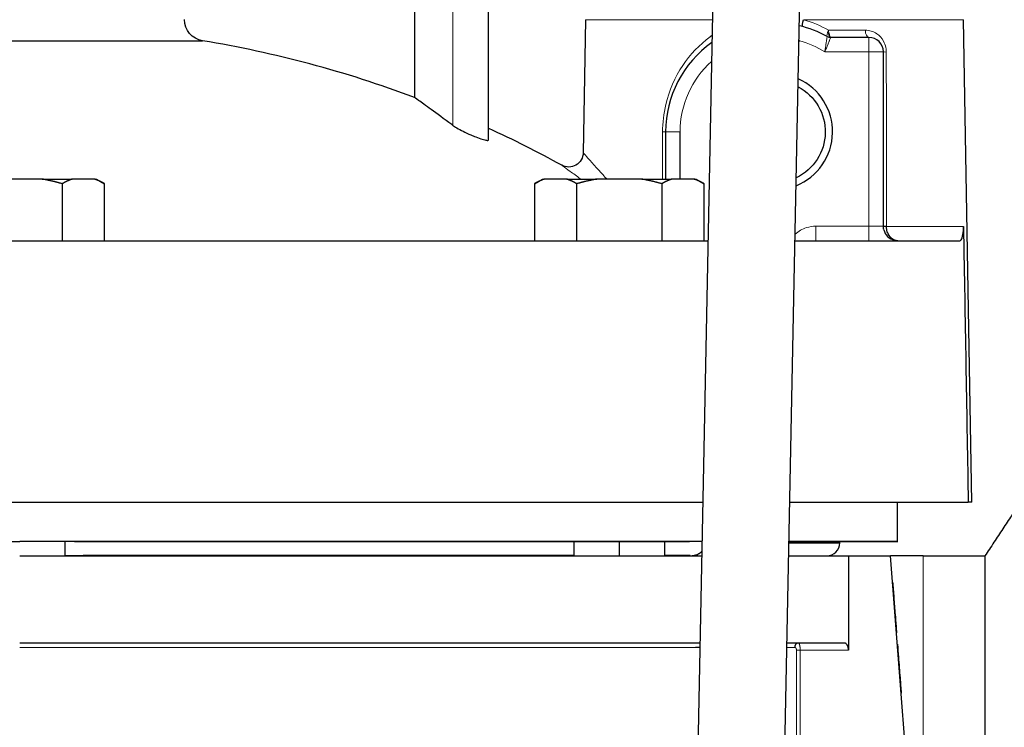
# Model space of a CAD drawing. Header units: millimetres. Extents: x 18 to 610, y -123 to 280.
# Tile 75 of 83: x 442 to 510, y 151 to 200. Entities that reach past the tile are written whole.
import ezdxf

# ---------------------------------------------------------------- set-up
doc = ezdxf.new("R2010")
doc.units = ezdxf.units.MM
doc.linetypes.add('SOLID', pattern=[0])
doc.styles.add('Arial', font='Arial.ttf', dxfattribs={"height": 7})
doc.dimstyles.get("Standard").update_dxf_attribs({"dimtxt": 5, "dimasz": 5, "dimexe": 0.18, "dimexo": 0.0625, "dimgap": 0.09, "dimtad": 0, "dimtih": 1, "dimtoh": 1, "dimdec": 4, "dimzin": 0, "dimdsep": 46, "dimtxsty": 'Arial', "dimcen": 0.09, "dimadec": 0, "dimazin": 0, "dimtfac": 1, "dimtdec": 4, "dimtofl": 0, "dimtmove": 0, "dimatfit": 3, "dimfxl": 0, "dimtolj": 1, "dimtzin": 0, "dimarcsym": 0})

# ---------------------------------------------------------------- blocks, each defined once
blk = doc.blocks.new('*D8')
at = {"color": 0, "lineweight": -2}
for p, q in [((448.96, 248.582), (583.607, 248.582)), ((581.647, 141.181), (581.647, 241.582)), ((570.789, 134.181), (583.607, 134.181))]:
    blk.add_line(p, q, dxfattribs=at)
at = {"color": 0}
for points in [[(582.814, 241.582), (580.481, 241.582), (581.647, 248.582)], [(580.481, 141.181), (582.814, 141.181), (581.647, 134.181)]]:
    blk.add_solid(points, dxfattribs=at)
at = {"layer": 'Defpoints', "color": 0}
for p in [(448.96, 248.582), (581.647, 248.582), (570.789, 134.181)]:
    blk.add_point(p, dxfattribs=at)
at = {"color": 0, "lineweight": 9, "insert": (574.633, 191.381), "char_height": 7, "attachment_point": 5, "rotation": 90, "style": 'Arial'}
blk.add_mtext('\\A1;114.4', dxfattribs=at)
blk = doc.blocks.new('BlockOfViews_8')
at = {"linetype": 'SOLID', "lineweight": 30}
for p, q in [((490.158, 218.85, 62.817), (488.005, 111.572, 62.817)), ((494.003, 111.451, 62.89), (496.156, 218.73, 62.89)), ((469.26, 207.081, -0.51), (469.26, 194.744, -0.51)), ((474.36, 191.815, 10.094), (474.359, 207.081, 9.968)), ((481.043, 200.098, -0.51), (480.883, 190.936, -0.51)), ((507.657, 166.881, -0.51), (507.076, 200.098, -0.683)), ((497.786, 199.226, 12.001), (497.842, 198.976, 12.174)), ((497.842, 198.976, 12.174), (497.786, 199.226, 12.001)), ((497.786, 199.226, 12.001), (497.819, 199.079, 12.072)), ((497.819, 199.079, 12.072), (497.786, 199.226, 12.001)), ((497.933, 198.881, 12.454), (497.842, 198.976, 12.174)), ((500.56, 198.881, 13.99), (497.933, 198.881, 13.99)), ((501.56, 185.881, 13.99), (501.56, 197.881, 13.99)), ((486.56, 192.381, 13.99), (486.56, 189.121, 13.99)), ((487.56, 189.121, 14.99), (487.56, 192.381, 14.99)), ((443.617, 189.121, 58.056), (440.503, 189.121, 58.056)), ((444.985, 188.803, 58.056), (444.985, 184.881, 58.056)), ((447.226, 189.121, 54.175), (445.669, 189.121, 56.871)), ((447.36, 189.121, 52.99), (447.91, 188.803, 52.99)), ((447.91, 184.881, 52.99), (447.91, 188.803, 52.99)), ((477.517, 188.803, 33.49), (478.067, 189.121, 33.49)), ((477.517, 188.803, 33.49), (477.517, 184.881, 33.49)), ((479.757, 189.121, 37.371), (478.201, 189.121, 34.675)), ((480.442, 184.881, 38.556), (480.442, 188.803, 38.556)), ((484.923, 189.121, 38.556), (481.81, 189.121, 38.556)), ((486.292, 188.803, 38.556), (486.292, 184.881, 38.556)), ((488.532, 189.121, 34.675), (486.976, 189.121, 37.371)), ((488.667, 189.121, 33.49), (489.217, 188.803, 33.49)), ((489.217, 184.881, 33.49), (489.217, 188.803, 33.49)), ((502.56, 184.881, 10.947), (502.414, 184.898, 10.827)), ((502.56, 184.881, 10.947), (502.533, 184.883, 10.933)), ((502.533, 184.883, 10.933), (502.56, 184.881, 10.947)), ((502.533, 164.181, 1.283), (502.533, 166.881, 1.283)), ((445.203, 163.181, 53.205), (445.203, 164.181, 53.205)), ((480.23, 164.181, 33.781), (480.23, 163.181, 33.781)), ((483.367, 164.181, 36.64), (483.367, 163.181, 36.64)), ((486.503, 163.181, 33.781), (486.503, 164.181, 33.781)), ((498.56, 164.081, -0.51), (498.56, 164.181, -0.51)), ((445.203, 163.216, 46.064), (446.443, 163.23, 46.093)), ((487.63, 163.23, 7.037), (488.379, 163.181, 3.59)), ((499.16, 163.181, 32.59), (499.16, 156.681, 32.59)), ((499.16, 163.181, 32.59), (502.06, 163.181, 32.59)), ((504.31, 134.181, 32.59), (502.06, 163.181, 32.59)), ((504.31, 163.181, 15.447), (502.06, 163.181, 15.447)), ((504.31, 163.181, 15.447), (508.56, 163.181, 15.447))]:
    blk.add_line(p, q, dxfattribs=at)
at = {"color": 196, "linetype": 'SOLID', "lineweight": 9}
for p, q in [((471.9, 207.081, 10.624), (471.9, 192.824, 10.624)), ((497.524, 197.881, 14.99), (500.56, 197.881, 14.99)), ((500.56, 197.881, 14.99), (500.56, 185.881, 14.99)), ((500.56, 185.881, 14.99), (496.917, 185.881, 14.99)), ((495.576, 148.136, 32.732), (495.576, 156.681, 32.732)), ((499.16, 156.681, 32.59), (495.831, 156.681, 32.59)), ((495.831, 156.681, 32.59), (495.831, 147.881, 32.59))]:
    blk.add_line(p, q, dxfattribs=at)
at = {"linetype": 'SOLID', "lineweight": 9}
blk.add_line((501.086, 198.73, 9.57), (501.086, 198.731, 9.57), dxfattribs=at)
at = {"linetype": 'SOLID', "lineweight": 30}
for points in [[(446.443, 163.23, 46.093), (450.788, 163.23, 45.478), (455.056, 163.23, 44.459), (459.21, 163.23, 43.044), (463.213, 163.23, 41.247), (467.03, 163.23, 39.083), (470.628, 163.23, 36.57), (473.975, 163.23, 33.732), (477.041, 163.23, 30.593), (479.8, 163.23, 27.181), (480.23, 163.23, 26.533)], [(486.503, 163.23, 14.028), (487.321, 163.23, 11.428), (488.24, 163.23, 7.138)]]:
    blk.add_polyline3d(points, dxfattribs=at)
at = {"linetype": 'SOLID', "lineweight": 30, "extrusion": (0, 0, -1)}
for centre, radius, start, end in [((-454.904, 200.128, 0.51), 1.5, 279.36685, 359.50167), ((-494.06, 192.381, -14.99), 6.5, 105.10091, 105.5632), ((-494.06, 192.381, -17.99), 3.5, 117.76718, 244.55023), ((-479.883, 190.954, 0.51), 1, 180.9996, 298.84478), ((-502.428, 185.868, -13.99), 0.869, 344.65763, 0.85504), ((-502.552, 185.815, -14.076), 0.935, 269.61468, 284.55324)]:
    blk.add_arc(centre, radius, start, end, dxfattribs=at)
at = {"color": 196, "linetype": 'SOLID', "lineweight": 9, "extrusion": (0, 1, 0)}
for centre, radius, start, end in [((-494.06, -0.51, 200.098), 13.017, 0, 70.81152), ((-494.06, -0.51, 200.098), 13.017, 98.83093, 180.76271), ((-487.56, 13.99, 192.381), 1, 0, 90)]:
    blk.add_arc(centre, radius, start, end, dxfattribs=at)
at = {"linetype": 'SOLID', "lineweight": 30}
for centre, radius, start, end in [((494.06, 192.381, 13.99), 7.5, 61.04499, 76.79001), ((497.933, 199.381, 13.99), 0.5, 241.04498, 270), ((500.56, 197.881, 13.99), 1, 0, 90), ((442.06, 122.283, -0.51), 77.398, 69.42556, 80.63105), ((494.06, 192.381, 13.99), 7.5, 125.07558, 180), ((494.06, 192.381, 14.99), 4, 291.91808, 65.78563), ((442.056, 122.272, -0.51), 77.41, 61.1557, 65.32648), ((441.494, 176.868, 58.056), 12.435, 73.69718, 80.17313), ((483.932, 176.868, 38.556), 12.435, 99.82687, 106.30282), ((482.801, 176.868, 38.556), 12.435, 73.69718, 80.17313), ((502.56, 185.881, 13.99), 1, 180, 180.71194), ((502.56, 185.881, 13.99), 1, 190.52615, 191.94937), ((502.56, 185.881, 13.99), 1, 194.06254, 255.93746), ((502.56, 185.881, 13.99), 1, 258.37658, 258.89032), ((502.56, 185.881, 13.99), 1, 269.6133, 270), ((497.658, 164.083, -0.51), 0.902, 270.14576, 359.85521)]:
    blk.add_arc(centre, radius, start, end, dxfattribs=at)
at = {"linetype": 'SOLID', "lineweight": 30, "extrusion": (0.955714, -0.25669, -0.143946)}
blk.add_arc((321.951, 74.214, 420.949), 0.5, 180, 266.75128, dxfattribs=at)
at = {"color": 196, "linetype": 'SOLID', "lineweight": 9, "extrusion": (-0.848354, 0.46938, 0.244903)}
blk.add_arc((-415.519, 95.137, -325.788), 0.5, 278.84913, 0, dxfattribs=at)
at = {"color": 196, "linetype": 'SOLID', "lineweight": 9, "extrusion": (0, -1, 0)}
for centre, radius, start, end in [((494.06, -0.51, -199.372), 13.03, 61.28698, 73.36601), ((500.56, 13.99, -197.881), 1, 0, 90), ((494.06, -0.51, -185.863), 13.266, 11.07018, 54.46736), ((442.06, -0.51, -156.881), 63, 42.35294, 90), ((442.06, -0.51, -156.881), 63, 32.05991, 32.96823), ((495.831, 32.89, -156.681), 0.3, 211.84655, 270)]:
    blk.add_arc(centre, radius, start, end, dxfattribs=at)
at = {"color": 196, "linetype": 'SOLID', "lineweight": 9, "extrusion": (-0.958153, 0, 0.286257)}
for start, end in [(271.00021, 307.15618), (312.71861, 326.50666)]:
    blk.add_arc((-199.381, 154.469, -473.531), 0.5, start, end, dxfattribs=at)
at = {"linetype": 'SOLID', "lineweight": 30, "extrusion": (-0.958153, 0, 0.286257)}
blk.add_arc((-199.381, 154.469, -473.531), 0.5, 310.89581, 312.71861, dxfattribs=at)
at = {"color": 196, "linetype": 'SOLID', "lineweight": 9, "extrusion": (-0.877037, 0, 0.480423)}
blk.add_arc((-199.381, 250.44, -433.554), 0.5, 271, 360, dxfattribs=at)
at = {"color": 196, "linetype": 'SOLID', "lineweight": 9, "extrusion": (-1, 0, 0)}
for centre, radius, start, end in [((-197.881, 13.99, -500.56), 1, 90, 180), ((-185.881, 15.99, -496.917), 1, 270, 0), ((-185.881, 15.99, -500.56), 1, 270, 0), ((-134.181, -0.51, -504.31), 33.1, 90, 151.17934)]:
    blk.add_arc(centre, radius, start, end, dxfattribs=at)
at = {"linetype": 'SOLID', "lineweight": 30, "extrusion": (0, 1, 0)}
for centre, radius, start, end in [((-442.06, -0.51, 198.648), 12.6, 0, 180), ((-442.06, 52.99, 189.121), 5.3, 107.07994, 132.92006), ((-442.06, 52.99, 189.121), 5.3, 167.07994, 180), ((-483.367, 33.49, 189.121), 5.3, 0, 12.92006), ((-483.367, 33.49, 189.121), 5.3, 47.07994, 72.92006), ((-483.367, 33.49, 189.121), 5.3, 107.07994, 132.92006), ((-483.367, 33.49, 189.121), 5.3, 167.07994, 180), ((-442.06, -0.51, 184.881), 65.086, 0, 136.77185), ((-442.06, -0.51, 184.881), 65.086, 145.19379, 174.40348), ((-442.06, -0.51, 166.881), 65.4, 0, 136.01697), ((-442.06, -0.51, 166.881), 65.4, 144.23894, 177.73426), ((-442.06, -0.51, 164.181), 60.5, 359.2294, 90.00006), ((-442.06, -0.51, 164.181), 60.5, 93.58272, 139.70775), ((-442.06, -0.51, 164.181), 60.5, 152.68058, 180.7706), ((-493.56, -0.51, 164.081), 5, 107.88808, 180), ((-442.06, -0.51, 163.181), 66, 90.00007, 135.3949), ((-442.06, -0.51, 163.181), 66, 143.39668, 149.89963)]:
    blk.add_arc(centre, radius, start, end, dxfattribs=at)
at = {"color": 196, "linetype": 'SOLID', "lineweight": 9, "extrusion": (0, 0, -1)}
for start, end in [(105.5632, 122.20421), (0, 48.15924)]:
    blk.add_arc((-494.06, 192.381, -14.99), 6.5, start, end, dxfattribs=at)
at = {"color": 196, "linetype": 'SOLID', "lineweight": 9, "extrusion": (0, 0.999766, -0.021617)}
blk.add_arc((-502.06, 14.709, 197.609), 0.5, 306.1611, 360, dxfattribs=at)
at = {"color": 196, "linetype": 'SOLID', "lineweight": 9, "extrusion": (0, 0.999768, -0.021536)}
blk.add_arc((-486.06, 14.693, 192.109), 0.5, 180, 234.13282, dxfattribs=at)
at = {"linetype": 'SOLID', "lineweight": 30, "extrusion": (0.866025, -2.16781e-12, 0.5)}
for centre in [(176.868, -175.705, 414.396), (176.868, -213.246, 440.419)]:
    blk.add_arc(centre, 12.435, 9.82687, 16.30282, dxfattribs=at)
at = {"linetype": 'SOLID', "lineweight": 30, "extrusion": (0.866025, 8.65531e-12, 0.5)}
for centre in [(176.868, -174.573, 414.396), (176.868, -212.114, 440.419)]:
    blk.add_arc(centre, 12.435, 343.69718, 350.17313, dxfattribs=at)
at = {"linetype": 'SOLID', "lineweight": 30, "extrusion": (-0.866025, 9.12311e-12, 0.5)}
blk.add_arc((-176.868, 271.252, -396.796), 12.435, 189.82687, 196.30282, dxfattribs=at)
at = {"linetype": 'SOLID', "lineweight": 30, "extrusion": (-0.866025, 2.99193e-12, 0.5)}
blk.add_arc((-176.868, 270.121, -396.796), 12.435, 163.69718, 170.17313, dxfattribs=at)
at = {"color": 196, "linetype": 'SOLID', "lineweight": 9, "extrusion": (-2.22045e-16, -1, 0)}
blk.add_arc((500.56, 13.99, -185.881), 1, 2.45454, 90, dxfattribs=at)
at = {"linetype": 'SOLID', "lineweight": 30, "extrusion": (-2.22045e-16, -1, 0)}
blk.add_arc((500.56, 13.99, -185.881), 1, 0, 2.45454, dxfattribs=at)
at = {"color": 196, "linetype": 'SOLID', "lineweight": 9, "extrusion": (0, -0.99977, 0.021444)}
blk.add_arc((502.06, 14.676, -185.609), 0.5, 180, 234.47353, dxfattribs=at)
at = {"linetype": 'SOLID', "lineweight": 30, "extrusion": (0.017452, -0.999807, 0.008982)}
blk.add_arc((505.227, 12.282, -176.978), 0.5, 182.5577, 183.40366, dxfattribs=at)
at = {"color": 196, "linetype": 'SOLID', "lineweight": 9, "extrusion": (0.017452, -0.999807, 0.008982)}
blk.add_arc((505.227, 12.282, -176.978), 0.5, 183.40366, 234.45838, dxfattribs=at)
at = {"linetype": 'SOLID', "lineweight": 30, "extrusion": (0, -1, 0)}
for centre, radius, start, end in [((494.06, -0.51, -166.881), 13.597, 0, 10.9619), ((442.06, -0.51, -164.181), 60.5, 39.02347, 90), ((442.06, -0.51, -164.181), 60.5, 1.69811, 28.82797), ((493.56, -0.51, -164.081), 5, 0, 72.5516), ((442.06, -0.51, -157.181), 66, 44.75412, 90), ((442.06, -0.51, -156.881), 63, 41.94881, 42.35294), ((442.06, -0.51, -157.181), 66, 30.6033, 36.77307)]:
    blk.add_arc(centre, radius, start, end, dxfattribs=at)
at = {"linetype": 'SOLID', "lineweight": 30, "extrusion": (1, 0, 0)}
blk.add_arc((134.181, -0.51, 508.56), 33.1, 28.82066, 180, dxfattribs=at)
at = {"color": 196, "linetype": 'SOLID', "lineweight": 9}
blk.add_open_spline([(497.79, 199.372, 11.975), (497.248, 199.683, 12.131), (496.666, 199.929, 12.262), (496.058, 200.098, 12.353)], degree=3, dxfattribs=at)
for points, knots in [([(489.635, 198.921, 11.754), (488.892, 198.38, 11.496), (488.249, 197.707, 11.199), (487.2, 196.143, 10.65), (486.797, 195.228, 10.398), (486.427, 193.64, 10.175), (486.353, 193.006, 10.134), (486.353, 192.372, 10.147)], [-7.862043, -7.862043, -7.862043, -7.862043, -4.944054, -4.944054, -1.901559, -1.901559, 0, 0, 0, 0]), ([(497.691, 198.943, 13.99), (497.691, 198.943, 14.08), (497.689, 198.93, 14.171), (497.681, 198.88, 14.342), (497.675, 198.844, 14.423), (497.663, 198.769, 14.545), (497.658, 198.735, 14.589), (497.649, 198.676, 14.656), (497.645, 198.652, 14.681), (497.637, 198.602, 14.728), (497.633, 198.575, 14.75), (497.621, 198.503, 14.805), (497.614, 198.455, 14.835), (497.594, 198.327, 14.903), (497.58, 198.243, 14.935), (497.553, 198.07, 14.978), (497.539, 197.981, 14.989), (497.525, 197.888, 14.99), (497.525, 197.884, 14.99), (497.524, 197.881, 14.99)], [0, 0, 0, 0, 0.404251, 0.404251, 0.796251, 0.796251, 1.041252, 1.041252, 1.194377, 1.194377, 1.347502, 1.347502, 1.592503, 1.592503, 1.984503, 1.984503, 2.373549, 2.373549, 2.388754, 2.388754, 2.388754, 2.388754]), ([(497.524, 197.881, 14.99), (497.525, 197.884, 14.99), (497.527, 197.887, 14.99), (497.564, 197.974, 14.989), (497.6, 198.057, 14.978), (497.668, 198.219, 14.935), (497.7, 198.298, 14.903), (497.75, 198.419, 14.835), (497.768, 198.463, 14.805), (497.795, 198.531, 14.75), (497.805, 198.557, 14.728), (497.824, 198.605, 14.681), (497.833, 198.627, 14.656), (497.856, 198.683, 14.589), (497.868, 198.715, 14.545), (497.896, 198.787, 14.423), (497.91, 198.821, 14.342), (497.928, 198.868, 14.171), (497.933, 198.881, 14.08), (497.933, 198.881, 13.99)], [-2.388754, -2.388754, -2.388754, -2.388754, -2.373549, -2.373549, -1.984503, -1.984503, -1.592503, -1.592503, -1.347502, -1.347502, -1.194377, -1.194377, -1.041252, -1.041252, -0.796251, -0.796251, -0.404251, -0.404251, 0, 0, 0, 0]), ([(501.765, 197.872, 10.03), (501.765, 197.973, 10.028), (501.755, 198.076, 10.033), (501.703, 198.334, 10.065), (501.648, 198.483, 10.102), (501.455, 198.833, 10.231), (501.291, 199.006, 10.339), (500.869, 199.29, 10.604), (500.597, 199.372, 10.766), (500.32, 199.372, 10.918)], [0, 0, 0, 0, 0.303549, 0.303549, 0.789227, 0.789227, 1.566313, 1.566313, 2.550815, 2.550815, 2.550815, 2.550815]), ([(501.769, 185.872, 10.285), (501.769, 186.549, 10.271), (501.769, 187.226, 10.257), (501.768, 188.559, 10.228), (501.768, 189.216, 10.214), (501.768, 190.282, 10.192), (501.768, 190.693, 10.183), (501.767, 191.359, 10.169), (501.767, 191.616, 10.163), (501.767, 192.129, 10.153), (501.767, 192.385, 10.147), (501.767, 193.052, 10.133), (501.767, 193.462, 10.124), (501.766, 194.529, 10.102), (501.766, 195.185, 10.088), (501.765, 196.518, 10.059), (501.765, 197.195, 10.045), (501.765, 197.872, 10.03)], [-12.002782, -12.002782, -12.002782, -12.002782, -9.971542, -9.971542, -8.001855, -8.001855, -6.7708, -6.7708, -6.001391, -6.001391, -5.231982, -5.231982, -4.000927, -4.000927, -2.03124, -2.03124, 0, 0, 0, 0]), ([(486.353, 192.372, 10.147), (486.353, 191.63, 10.163), (486.352, 190.888, 10.179), (486.352, 189.804, 10.202), (486.352, 189.462, 10.209), (486.352, 189.121, 10.216)], [-13.159218, -13.159218, -13.159218, -13.159218, -10.932273, -10.932273, -9.907192, -9.907192, -9.907192, -9.907192]), ([(482.447, 189.192, 5.781), (482.265, 189.394, 5.439), (482.093, 189.586, 5.078), (481.695, 190.028, 4.132), (481.487, 190.259, 3.528), (481.16, 190.624, 2.278), (481.039, 190.759, 1.634), (480.93, 190.882, 0.661), (480.905, 190.91, 0.333), (480.886, 190.933, -0.166), (480.883, 190.936, -0.338), (480.883, 190.936, -0.51)], [-47.232349, -47.232349, -47.232349, -47.232349, -46.060339, -46.060339, -44.3001, -44.3001, -42.559773, -42.559773, -41.675924, -41.675924, -41.203923, -41.203923, -41.203923, -41.203923]), ([(479.401, 190.078, -0.51), (479.401, 190.078, -0.327), (479.405, 190.075, -0.144), (479.431, 190.056, 0.385), (479.464, 190.032, 0.733), (479.61, 189.928, 1.764), (479.769, 189.813, 2.443), (480.185, 189.511, 3.708), (480.434, 189.329, 4.296), (480.718, 189.121, 4.844)], [41.203923, 41.203923, 41.203923, 41.203923, 41.675924, 41.675924, 42.559773, 42.559773, 44.3001, 44.3001, 45.941519, 45.941519, 45.941519, 45.941519]), ([(496.917, 185.881, 14.99), (496.699, 185.881, 14.99), (496.478, 185.847, 14.99), (495.98, 185.692, 14.99), (495.71, 185.54, 14.99), (495.485, 185.338, 14.99)], [-5.517877, -5.517877, -5.517877, -5.517877, -4.863595, -4.863595, -3.962916, -3.962916, -3.962916, -3.962916]), ([(501.769, 185.863, 10.286), (501.769, 185.864, 10.286), (501.769, 185.865, 10.285), (501.769, 185.867, 10.285), (501.769, 185.868, 10.285), (501.769, 185.87, 10.285), (501.769, 185.87, 10.285), (501.769, 185.871, 10.285), (501.769, 185.872, 10.285), (501.769, 185.872, 10.285)], [-0.008727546, -0.008727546, -0.008727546, -0.008727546, -0.005773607, -0.005773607, -0.002909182, -0.002909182, -0.001118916, -0.001118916, 0, 0, 0, 0]), ([(495.576, 156.681, 32.732), (495.576, 156.688, 32.732), (495.576, 156.699, 32.732), (495.575, 156.713, 32.734), (495.573, 156.724, 32.736), (495.572, 156.734, 32.739), (495.57, 156.744, 32.742), (495.568, 156.754, 32.746), (495.565, 156.764, 32.75), (495.562, 156.773, 32.754), (495.559, 156.782, 32.759), (495.556, 156.791, 32.765), (495.552, 156.799, 32.77), (495.548, 156.807, 32.777), (495.544, 156.815, 32.783), (495.54, 156.822, 32.79), (495.536, 156.829, 32.797), (495.531, 156.835, 32.804), (495.525, 156.843, 32.814), (495.518, 156.85, 32.825), (495.512, 156.856, 32.835), (495.505, 156.862, 32.846), (495.496, 156.868, 32.86), (495.485, 156.874, 32.878), (495.471, 156.879, 32.901), (495.459, 156.881, 32.919), (495.452, 156.881, 32.931)], [0, 0, 0, 0, 0.0386425, 0.0579317, 0.0771835, 0.0963832, 0.1155252, 0.1346006, 0.1536035, 0.1724821, 0.1912797, 0.2099934, 0.228623, 0.2471631, 0.2656211, 0.2839986, 0.3022997, 0.3202498, 0.338134, 0.3737144, 0.3914279, 0.4090968, 0.4443169, 0.4794055, 0.5144442, 0.5845906, 0.5845906, 0.5845906, 0.5845906]), ([(495.831, 156.681, 32.59), (495.831, 156.695, 32.59), (495.831, 156.71, 32.591), (495.83, 156.738, 32.593), (495.83, 156.752, 32.595), (495.828, 156.781, 32.6), (495.828, 156.795, 32.603), (495.826, 156.822, 32.61), (495.825, 156.836, 32.615), (495.822, 156.863, 32.624), (495.821, 156.876, 32.629), (495.818, 156.902, 32.641), (495.817, 156.914, 32.648), (495.813, 156.939, 32.662), (495.811, 156.951, 32.669), (495.807, 156.974, 32.685), (495.805, 156.985, 32.693), (495.801, 157.007, 32.711), (495.799, 157.017, 32.72), (495.794, 157.037, 32.739), (495.791, 157.047, 32.749), (495.786, 157.065, 32.77), (495.784, 157.073, 32.78), (495.778, 157.09, 32.802), (495.775, 157.097, 32.813), (495.77, 157.112, 32.836), (495.767, 157.118, 32.848), (495.761, 157.131, 32.872), (495.758, 157.137, 32.884), (495.752, 157.147, 32.909), (495.748, 157.152, 32.921), (495.742, 157.16, 32.947), (495.739, 157.164, 32.96), (495.732, 157.17, 32.985), (495.729, 157.173, 32.998), (495.723, 157.177, 33.025), (495.719, 157.178, 33.038), (495.713, 157.18, 33.064), (495.71, 157.181, 33.077), (495.706, 157.181, 33.09)], [0, 0, 0, 0, 0.086146, 0.086146, 0.172291, 0.172291, 0.258437, 0.258437, 0.344583, 0.344583, 0.430728, 0.430728, 0.516874, 0.516874, 0.60302, 0.60302, 0.689165, 0.689165, 0.775311, 0.775311, 0.861457, 0.861457, 0.947603, 0.947603, 1.033748, 1.033748, 1.119894, 1.119894, 1.20604, 1.20604, 1.292185, 1.292185, 1.378331, 1.378331, 1.464477, 1.464477, 1.550622, 1.550622, 1.636768, 1.636768, 1.636768, 1.636768])]:
    blk.add_open_spline(points, degree=3, knots=knots, dxfattribs=at)
at = {"linetype": 'SOLID', "lineweight": 30}
for points in [[(489.76, 199.01, 11.797), (489.718, 198.981, 11.783), (489.677, 198.952, 11.768), (489.635, 198.921, 11.754)], [(482.51, 189.121, 5.899), (482.489, 189.145, 5.86), (482.468, 189.168, 5.821), (482.447, 189.192, 5.781)], [(486.352, 188.836, 10.223), (486.352, 188.836, 10.223), (486.352, 188.836, 10.223), (486.352, 188.836, 10.223)], [(507.079, 185.863, 2.037), (507.084, 185.536, 2.038), (507.09, 185.209, 2.039), (507.096, 184.881, 2.039)], [(507.096, 184.881, 2.039), (507.195, 179.179, 2.051), (507.31, 172.583, 2.064), (507.409, 166.881, 2.076)]]:
    blk.add_open_spline(points, degree=3, dxfattribs=at)
for points, knots in [([(471.9, 192.824, 10.624), (471.875, 192.843, 10.574), (471.85, 192.861, 10.525), (471.282, 193.279, 9.375), (470.804, 193.628, 8.2), (470.033, 194.188, 5.766), (469.739, 194.4, 4.505), (469.352, 194.678, 1.979), (469.26, 194.744, 0.713), (469.26, 194.744, -0.51)], [3.503239, 3.503239, 3.503239, 3.503239, 3.668882, 3.668882, 7.337764, 7.337764, 11.006646, 11.006646, 14.675528, 14.675528, 14.675528, 14.675528]), ([(471.9, 192.824, 10.624), (471.93, 192.802, 10.685), (471.966, 192.777, 10.744), (472.109, 192.685, 10.942), (472.241, 192.609, 11.062), (472.379, 192.535, 11.147), (472.52, 192.46, 11.234), (472.688, 192.376, 11.298), (472.928, 192.264, 11.335), (472.995, 192.233, 11.34), (473.061, 192.204, 11.34)], [-0.739135, -0.739135, -0.739135, -0.739135, -0.533796, -0.533796, 0, 0, 0, 0.547264, 0.547264, 0.752977, 0.752977, 0.752977, 0.752977]), ([(473.061, 192.204, 11.34), (473.171, 192.155, 11.34), (473.28, 192.109, 11.326), (473.532, 192.007, 11.262), (473.688, 191.948, 11.192), (473.962, 191.856, 10.992), (474.081, 191.823, 10.863), (474.168, 191.806, 10.723), (474.21, 191.797, 10.654), (474.247, 191.792, 10.58), (474.307, 191.789, 10.422), (474.329, 191.792, 10.34), (474.352, 191.802, 10.202), (474.358, 191.808, 10.148), (474.36, 191.815, 10.094)], [-1.334996, -1.334996, -1.334996, -1.334996, -0.993443, -0.993443, -0.496722, -0.496722, 0, 0, 0, 0.241871, 0.241871, 0.483741, 0.483741, 0.638869, 0.638869, 0.638869, 0.638869]), ([(444.985, 188.803, 58.056), (444.961, 188.81, 58.056), (444.937, 188.817, 58.056), (444.89, 188.83, 58.056), (444.866, 188.837, 58.056), (444.819, 188.85, 58.056), (444.795, 188.857, 58.056), (444.747, 188.87, 58.056), (444.723, 188.876, 58.056), (444.676, 188.889, 58.056), (444.652, 188.895, 58.056), (444.604, 188.908, 58.056), (444.58, 188.914, 58.057), (444.532, 188.926, 58.057), (444.509, 188.932, 58.057), (444.461, 188.944, 58.057), (444.437, 188.95, 58.057), (444.389, 188.961, 58.057), (444.365, 188.967, 58.057), (444.317, 188.979, 58.057), (444.293, 188.984, 58.057), (444.245, 188.995, 58.057), (444.221, 189.001, 58.057), (444.173, 189.012, 58.057), (444.149, 189.017, 58.057), (444.1, 189.027, 58.057), (444.076, 189.033, 58.057), (444.028, 189.043, 58.056), (444.004, 189.048, 58.056), (443.956, 189.058, 58.056), (443.932, 189.063, 58.056), (443.883, 189.072, 58.056), (443.859, 189.077, 58.056), (443.811, 189.086, 58.056), (443.786, 189.091, 58.056), (443.738, 189.1, 58.056), (443.714, 189.104, 58.056), (443.665, 189.113, 58.056), (443.641, 189.117, 58.056), (443.617, 189.121, 58.056)], [0, 0, 0, 0, 0.0423631, 0.0423631, 0.0847261, 0.0847261, 0.1270892, 0.1270892, 0.1694523, 0.1694523, 0.2118154, 0.2118154, 0.2541784, 0.2541784, 0.2965415, 0.2965415, 0.3389046, 0.3389046, 0.3812676, 0.3812676, 0.4236307, 0.4236307, 0.4659938, 0.4659938, 0.5083568, 0.5083568, 0.5507199, 0.5507199, 0.593083, 0.593083, 0.6354461, 0.6354461, 0.6778091, 0.6778091, 0.7201722, 0.7201722, 0.7625353, 0.7625353, 0.8048983, 0.8048983, 0.8048983, 0.8048983]), ([(445.669, 189.121, 56.871), (445.657, 189.117, 56.892), (445.645, 189.113, 56.913), (445.621, 189.104, 56.955), (445.608, 189.1, 56.977), (445.584, 189.091, 57.018), (445.572, 189.086, 57.039), (445.548, 189.077, 57.081), (445.536, 189.072, 57.102), (445.512, 189.063, 57.144), (445.5, 189.058, 57.165), (445.475, 189.048, 57.207), (445.463, 189.043, 57.228), (445.439, 189.033, 57.27), (445.427, 189.027, 57.29), (445.403, 189.017, 57.332), (445.391, 189.012, 57.353), (445.367, 189.001, 57.395), (445.355, 188.995, 57.415), (445.331, 188.984, 57.457), (445.319, 188.979, 57.478), (445.295, 188.967, 57.519), (445.283, 188.961, 57.54), (445.259, 188.95, 57.582), (445.247, 188.944, 57.602), (445.223, 188.932, 57.644), (445.211, 188.926, 57.665), (445.187, 188.914, 57.706), (445.175, 188.908, 57.727), (445.151, 188.895, 57.768), (445.139, 188.889, 57.789), (445.116, 188.876, 57.83), (445.104, 188.87, 57.851), (445.08, 188.857, 57.892), (445.068, 188.85, 57.913), (445.044, 188.837, 57.954), (445.032, 188.83, 57.974), (445.009, 188.817, 58.015), (444.997, 188.81, 58.036), (444.985, 188.803, 58.056)], [0, 0, 0, 0, 0.0280135, 0.0280135, 0.056027, 0.056027, 0.0840405, 0.0840405, 0.112054, 0.112054, 0.1400675, 0.1400675, 0.1680811, 0.1680811, 0.1960946, 0.1960946, 0.2241081, 0.2241081, 0.2521216, 0.2521216, 0.2801351, 0.2801351, 0.3081486, 0.3081486, 0.3361621, 0.3361621, 0.3641756, 0.3641756, 0.3921891, 0.3921891, 0.4202026, 0.4202026, 0.4482162, 0.4482162, 0.4762297, 0.4762297, 0.5042432, 0.5042432, 0.5322567, 0.5322567, 0.5322567, 0.5322567]), ([(447.91, 188.803, 52.99), (447.898, 188.81, 53.011), (447.886, 188.817, 53.031), (447.862, 188.83, 53.072), (447.851, 188.837, 53.093), (447.827, 188.85, 53.134), (447.815, 188.857, 53.155), (447.791, 188.87, 53.196), (447.779, 188.876, 53.217), (447.755, 188.889, 53.258), (447.743, 188.895, 53.279), (447.72, 188.908, 53.32), (447.708, 188.914, 53.341), (447.684, 188.926, 53.382), (447.672, 188.932, 53.403), (447.648, 188.944, 53.444), (447.636, 188.95, 53.465), (447.612, 188.961, 53.506), (447.6, 188.967, 53.527), (447.576, 188.979, 53.569), (447.564, 188.984, 53.59), (447.54, 188.995, 53.631), (447.528, 189.001, 53.652), (447.504, 189.012, 53.694), (447.492, 189.017, 53.714), (447.468, 189.027, 53.756), (447.456, 189.033, 53.777), (447.432, 189.043, 53.819), (447.42, 189.048, 53.84), (447.395, 189.058, 53.881), (447.383, 189.063, 53.902), (447.359, 189.072, 53.944), (447.347, 189.077, 53.965), (447.323, 189.086, 54.007), (447.311, 189.091, 54.028), (447.286, 189.1, 54.07), (447.274, 189.104, 54.091), (447.25, 189.113, 54.133), (447.238, 189.117, 54.154), (447.226, 189.121, 54.175)], [0, 0, 0, 0, 0.0423557, 0.0423557, 0.0847113, 0.0847113, 0.127067, 0.127067, 0.1694227, 0.1694227, 0.2117784, 0.2117784, 0.254134, 0.254134, 0.2964897, 0.2964897, 0.3388454, 0.3388454, 0.3812011, 0.3812011, 0.4235567, 0.4235567, 0.4659124, 0.4659124, 0.5082681, 0.5082681, 0.5506237, 0.5506237, 0.5929794, 0.5929794, 0.6353351, 0.6353351, 0.6776908, 0.6776908, 0.7200464, 0.7200464, 0.7624021, 0.7624021, 0.8047578, 0.8047578, 0.8047578, 0.8047578]), ([(478.201, 189.121, 34.675), (478.189, 189.117, 34.654), (478.177, 189.113, 34.633), (478.152, 189.104, 34.591), (478.14, 189.1, 34.57), (478.116, 189.091, 34.528), (478.104, 189.086, 34.507), (478.08, 189.077, 34.465), (478.067, 189.072, 34.444), (478.043, 189.063, 34.402), (478.031, 189.058, 34.381), (478.007, 189.048, 34.34), (477.995, 189.043, 34.319), (477.971, 189.033, 34.277), (477.959, 189.027, 34.256), (477.935, 189.017, 34.214), (477.923, 189.012, 34.194), (477.899, 189.001, 34.152), (477.887, 188.995, 34.131), (477.863, 188.984, 34.09), (477.851, 188.979, 34.069), (477.827, 188.967, 34.027), (477.815, 188.961, 34.006), (477.791, 188.95, 33.965), (477.779, 188.944, 33.944), (477.755, 188.932, 33.903), (477.743, 188.926, 33.882), (477.719, 188.914, 33.841), (477.707, 188.908, 33.82), (477.683, 188.895, 33.778), (477.671, 188.889, 33.758), (477.647, 188.876, 33.717), (477.635, 188.87, 33.696), (477.612, 188.857, 33.655), (477.6, 188.85, 33.634), (477.576, 188.837, 33.593), (477.564, 188.83, 33.572), (477.54, 188.817, 33.531), (477.529, 188.81, 33.511), (477.517, 188.803, 33.49)], [0, 0, 0, 0, 0.0280169, 0.0280169, 0.0560337, 0.0560337, 0.0840506, 0.0840506, 0.1120674, 0.1120674, 0.1400843, 0.1400843, 0.1681012, 0.1681012, 0.196118, 0.196118, 0.2241349, 0.2241349, 0.2521517, 0.2521517, 0.2801686, 0.2801686, 0.3081855, 0.3081855, 0.3362023, 0.3362023, 0.3642192, 0.3642192, 0.392236, 0.392236, 0.4202529, 0.4202529, 0.4482698, 0.4482698, 0.4762866, 0.4762866, 0.5043035, 0.5043035, 0.5323203, 0.5323203, 0.5323203, 0.5323203]), ([(480.442, 188.803, 38.556), (480.43, 188.81, 38.536), (480.418, 188.817, 38.515), (480.394, 188.83, 38.474), (480.382, 188.837, 38.454), (480.359, 188.85, 38.413), (480.347, 188.857, 38.392), (480.323, 188.87, 38.351), (480.311, 188.876, 38.33), (480.287, 188.889, 38.289), (480.275, 188.895, 38.268), (480.251, 188.908, 38.227), (480.239, 188.914, 38.206), (480.215, 188.926, 38.165), (480.203, 188.932, 38.144), (480.179, 188.944, 38.102), (480.167, 188.95, 38.082), (480.143, 188.961, 38.04), (480.131, 188.967, 38.019), (480.107, 188.979, 37.978), (480.095, 188.984, 37.957), (480.071, 188.995, 37.915), (480.059, 189.001, 37.895), (480.035, 189.012, 37.853), (480.023, 189.017, 37.832), (479.999, 189.027, 37.79), (479.987, 189.033, 37.77), (479.963, 189.043, 37.728), (479.951, 189.048, 37.707), (479.927, 189.058, 37.665), (479.915, 189.063, 37.644), (479.891, 189.072, 37.602), (479.879, 189.077, 37.581), (479.854, 189.086, 37.539), (479.842, 189.091, 37.518), (479.818, 189.1, 37.476), (479.806, 189.104, 37.455), (479.782, 189.113, 37.413), (479.77, 189.117, 37.392), (479.757, 189.121, 37.371)], [0, 0, 0, 0, 0.042359, 0.042359, 0.0847181, 0.0847181, 0.1270771, 0.1270771, 0.1694361, 0.1694361, 0.2117951, 0.2117951, 0.2541542, 0.2541542, 0.2965132, 0.2965132, 0.3388722, 0.3388722, 0.3812312, 0.3812312, 0.4235903, 0.4235903, 0.4659493, 0.4659493, 0.5083083, 0.5083083, 0.5506673, 0.5506673, 0.5930264, 0.5930264, 0.6353854, 0.6353854, 0.6777444, 0.6777444, 0.7201034, 0.7201034, 0.7624625, 0.7624625, 0.8048215, 0.8048215, 0.8048215, 0.8048215]), ([(481.81, 189.121, 38.556), (481.786, 189.117, 38.556), (481.761, 189.113, 38.556), (481.713, 189.104, 38.556), (481.689, 189.1, 38.556), (481.64, 189.091, 38.556), (481.616, 189.086, 38.556), (481.568, 189.077, 38.556), (481.543, 189.072, 38.556), (481.495, 189.063, 38.556), (481.471, 189.058, 38.556), (481.423, 189.048, 38.556), (481.398, 189.043, 38.556), (481.35, 189.033, 38.557), (481.326, 189.027, 38.557), (481.278, 189.017, 38.557), (481.254, 189.012, 38.557), (481.206, 189.001, 38.557), (481.182, 188.995, 38.557), (481.134, 188.984, 38.557), (481.11, 188.979, 38.557), (481.062, 188.967, 38.557), (481.038, 188.961, 38.557), (480.99, 188.95, 38.557), (480.966, 188.944, 38.557), (480.918, 188.932, 38.557), (480.894, 188.926, 38.557), (480.846, 188.914, 38.557), (480.822, 188.908, 38.557), (480.775, 188.895, 38.556), (480.751, 188.889, 38.556), (480.703, 188.876, 38.556), (480.679, 188.87, 38.556), (480.632, 188.857, 38.556), (480.608, 188.85, 38.556), (480.56, 188.837, 38.556), (480.537, 188.83, 38.556), (480.489, 188.817, 38.556), (480.465, 188.81, 38.556), (480.442, 188.803, 38.556)], [0, 0, 0, 0, 0.0280098, 0.0280098, 0.0560196, 0.0560196, 0.0840294, 0.0840294, 0.1120392, 0.1120392, 0.1400489, 0.1400489, 0.1680587, 0.1680587, 0.1960685, 0.1960685, 0.2240783, 0.2240783, 0.2520881, 0.2520881, 0.2800979, 0.2800979, 0.3081077, 0.3081077, 0.3361175, 0.3361175, 0.3641273, 0.3641273, 0.3921371, 0.3921371, 0.4201468, 0.4201468, 0.4481566, 0.4481566, 0.4761664, 0.4761664, 0.5041762, 0.5041762, 0.532186, 0.532186, 0.532186, 0.532186]), ([(486.292, 188.803, 38.556), (486.268, 188.81, 38.556), (486.244, 188.817, 38.556), (486.197, 188.83, 38.556), (486.173, 188.837, 38.556), (486.125, 188.85, 38.556), (486.102, 188.857, 38.556), (486.054, 188.87, 38.556), (486.03, 188.876, 38.556), (485.983, 188.889, 38.556), (485.959, 188.895, 38.556), (485.911, 188.908, 38.556), (485.887, 188.914, 38.557), (485.839, 188.926, 38.557), (485.815, 188.932, 38.557), (485.767, 188.944, 38.557), (485.744, 188.95, 38.557), (485.696, 188.961, 38.557), (485.672, 188.967, 38.557), (485.624, 188.979, 38.557), (485.6, 188.984, 38.557), (485.552, 188.995, 38.557), (485.528, 189.001, 38.557), (485.479, 189.012, 38.557), (485.455, 189.017, 38.557), (485.407, 189.027, 38.557), (485.383, 189.033, 38.557), (485.335, 189.043, 38.556), (485.311, 189.048, 38.556), (485.262, 189.058, 38.556), (485.238, 189.063, 38.556), (485.19, 189.072, 38.556), (485.166, 189.077, 38.556), (485.117, 189.086, 38.556), (485.093, 189.091, 38.556), (485.045, 189.1, 38.556), (485.02, 189.104, 38.556), (484.972, 189.113, 38.556), (484.948, 189.117, 38.556), (484.923, 189.121, 38.556)], [0, 0, 0, 0, 0.0423631, 0.0423631, 0.0847261, 0.0847261, 0.1270892, 0.1270892, 0.1694523, 0.1694523, 0.2118154, 0.2118154, 0.2541784, 0.2541784, 0.2965415, 0.2965415, 0.3389046, 0.3389046, 0.3812676, 0.3812676, 0.4236307, 0.4236307, 0.4659938, 0.4659938, 0.5083568, 0.5083568, 0.5507199, 0.5507199, 0.593083, 0.593083, 0.6354461, 0.6354461, 0.6778091, 0.6778091, 0.7201722, 0.7201722, 0.7625353, 0.7625353, 0.8048983, 0.8048983, 0.8048983, 0.8048983]), ([(486.976, 189.121, 37.371), (486.964, 189.117, 37.392), (486.952, 189.113, 37.413), (486.927, 189.104, 37.455), (486.915, 189.1, 37.477), (486.891, 189.091, 37.518), (486.879, 189.086, 37.539), (486.855, 189.077, 37.581), (486.843, 189.072, 37.602), (486.818, 189.063, 37.644), (486.806, 189.058, 37.665), (486.782, 189.048, 37.707), (486.77, 189.043, 37.728), (486.746, 189.033, 37.77), (486.734, 189.027, 37.79), (486.71, 189.017, 37.832), (486.698, 189.012, 37.853), (486.674, 189.001, 37.895), (486.662, 188.995, 37.915), (486.638, 188.984, 37.957), (486.626, 188.979, 37.978), (486.602, 188.967, 38.019), (486.59, 188.961, 38.04), (486.566, 188.95, 38.082), (486.554, 188.944, 38.102), (486.53, 188.932, 38.144), (486.518, 188.926, 38.165), (486.494, 188.914, 38.206), (486.482, 188.908, 38.227), (486.458, 188.895, 38.268), (486.446, 188.889, 38.289), (486.422, 188.876, 38.33), (486.41, 188.87, 38.351), (486.387, 188.857, 38.392), (486.375, 188.85, 38.413), (486.351, 188.837, 38.454), (486.339, 188.83, 38.474), (486.315, 188.817, 38.515), (486.304, 188.81, 38.536), (486.292, 188.803, 38.556)], [0, 0, 0, 0, 0.0280135, 0.0280135, 0.056027, 0.056027, 0.0840405, 0.0840405, 0.112054, 0.112054, 0.1400675, 0.1400675, 0.1680811, 0.1680811, 0.1960946, 0.1960946, 0.2241081, 0.2241081, 0.2521216, 0.2521216, 0.2801351, 0.2801351, 0.3081486, 0.3081486, 0.3361621, 0.3361621, 0.3641756, 0.3641756, 0.3921891, 0.3921891, 0.4202026, 0.4202026, 0.4482162, 0.4482162, 0.4762297, 0.4762297, 0.5042432, 0.5042432, 0.5322567, 0.5322567, 0.5322567, 0.5322567]), ([(489.217, 188.803, 33.49), (489.205, 188.81, 33.511), (489.193, 188.817, 33.531), (489.169, 188.83, 33.572), (489.157, 188.837, 33.593), (489.134, 188.85, 33.634), (489.122, 188.857, 33.655), (489.098, 188.87, 33.696), (489.086, 188.876, 33.717), (489.062, 188.889, 33.758), (489.05, 188.895, 33.779), (489.026, 188.908, 33.82), (489.014, 188.914, 33.841), (488.991, 188.926, 33.882), (488.979, 188.932, 33.903), (488.955, 188.944, 33.944), (488.943, 188.95, 33.965), (488.919, 188.961, 34.006), (488.907, 188.967, 34.027), (488.883, 188.979, 34.069), (488.871, 188.984, 34.09), (488.847, 188.995, 34.131), (488.835, 189.001, 34.152), (488.811, 189.012, 34.194), (488.799, 189.017, 34.214), (488.775, 189.027, 34.256), (488.762, 189.033, 34.277), (488.738, 189.043, 34.319), (488.726, 189.048, 34.34), (488.702, 189.058, 34.381), (488.69, 189.063, 34.402), (488.666, 189.072, 34.444), (488.654, 189.077, 34.465), (488.63, 189.086, 34.507), (488.617, 189.091, 34.528), (488.593, 189.1, 34.57), (488.581, 189.104, 34.591), (488.557, 189.113, 34.633), (488.545, 189.117, 34.654), (488.532, 189.121, 34.675)], [0, 0, 0, 0, 0.0423557, 0.0423557, 0.0847113, 0.0847113, 0.127067, 0.127067, 0.1694227, 0.1694227, 0.2117784, 0.2117784, 0.254134, 0.254134, 0.2964897, 0.2964897, 0.3388454, 0.3388454, 0.3812011, 0.3812011, 0.4235567, 0.4235567, 0.4659124, 0.4659124, 0.5082681, 0.5082681, 0.5506237, 0.5506237, 0.5929794, 0.5929794, 0.6353351, 0.6353351, 0.6776908, 0.6776908, 0.7200464, 0.7200464, 0.7624021, 0.7624021, 0.8047578, 0.8047578, 0.8047578, 0.8047578]), ([(502.414, 184.898, 10.827), (502.332, 184.917, 10.759), (502.253, 184.952, 10.693), (502.064, 185.083, 10.536), (501.963, 185.201, 10.45), (501.844, 185.441, 10.349), (501.81, 185.544, 10.32), (501.777, 185.722, 10.292), (501.77, 185.793, 10.286), (501.769, 185.863, 10.286)], [0.0915555, 0.0915555, 0.0915555, 0.0915555, 0.2669823, 0.2669823, 0.5365764, 0.5365764, 0.7050726, 0.7050726, 0.8103828, 0.8103828, 0.8103828, 0.8103828]), ([(506.835, 184.881, 5.837), (506.898, 184.881, 5.196), (506.953, 184.96, 4.516), (507.034, 185.208, 3.262), (507.062, 185.388, 2.639), (507.076, 185.629, 2.207), (507.078, 185.677, 2.143), (507.079, 185.745, 2.081), (507.079, 185.772, 2.062), (507.079, 185.821, 2.042), (507.079, 185.842, 2.037), (507.079, 185.863, 2.037)], [7.831605, 7.831605, 7.831605, 7.831605, 9.407253, 9.407253, 10.997835, 10.997835, 11.443039, 11.443039, 11.670301, 11.670301, 11.814338, 11.814338, 11.814338, 11.814338]), ([(516.56, 175.281, -0.51), (516.56, 175.281, -0.108), (516.548, 175.263, 0.294), (516.503, 175.194, 1.094), (516.468, 175.142, 1.491), (516.378, 175.006, 2.277), (516.322, 174.921, 2.667), (516.19, 174.721, 3.434), (516.114, 174.606, 3.812), (515.943, 174.347, 4.554), (515.848, 174.204, 4.919), (515.641, 173.891, 5.634), (515.529, 173.722, 5.984), (515.292, 173.363, 6.665), (515.166, 173.172, 6.997), (514.902, 172.773, 7.641), (514.763, 172.563, 7.955), (514.474, 172.126, 8.567), (514.324, 171.899, 8.864), (514.014, 171.43, 9.441), (513.854, 171.188, 9.721), (513.526, 170.692, 10.263), (513.358, 170.439, 10.525), (513.015, 169.92, 11.033), (512.84, 169.655, 11.279), (512.483, 169.114, 11.756), (512.301, 168.839, 11.987), (511.932, 168.281, 12.432), (511.744, 167.997, 12.647), (511.365, 167.423, 13.062), (511.173, 167.133, 13.262), (510.784, 166.545, 13.648), (510.588, 166.248, 13.834), (510.191, 165.648, 14.192), (509.991, 165.345, 14.365), (509.587, 164.734, 14.696), (509.383, 164.426, 14.855), (508.974, 163.806, 15.161), (508.767, 163.495, 15.307), (508.56, 163.181, 15.447)], [0, 0, 0, 0, 0.0292975, 0.0292975, 0.0585949, 0.0585949, 0.0878924, 0.0878924, 0.1171898, 0.1171898, 0.1464873, 0.1464873, 0.1757847, 0.1757847, 0.2050822, 0.2050822, 0.2343796, 0.2343796, 0.2636771, 0.2636771, 0.2929745, 0.2929745, 0.322272, 0.322272, 0.3515694, 0.3515694, 0.3808669, 0.3808669, 0.4101643, 0.4101643, 0.4394618, 0.4394618, 0.4687592, 0.4687592, 0.4980567, 0.4980567, 0.5273541, 0.5273541, 0.5566516, 0.5566516, 0.5566516, 0.5566516]), ([(489.048, 163.499, 4.277), (489.041, 163.491, 4.27), (489.034, 163.482, 4.262), (489.009, 163.455, 4.238), (488.992, 163.438, 4.221), (488.957, 163.405, 4.185), (488.939, 163.389, 4.167), (488.902, 163.36, 4.129), (488.883, 163.346, 4.11), (488.845, 163.32, 4.071), (488.826, 163.308, 4.052), (488.787, 163.285, 4.012), (488.768, 163.275, 3.991), (488.728, 163.256, 3.95), (488.708, 163.247, 3.93), (488.668, 163.231, 3.888), (488.647, 163.224, 3.868), (488.607, 163.212, 3.825), (488.586, 163.206, 3.804), (488.545, 163.197, 3.762), (488.524, 163.193, 3.74), (488.483, 163.187, 3.697), (488.463, 163.185, 3.676), (488.421, 163.182, 3.633), (488.4, 163.181, 3.611), (488.379, 163.181, 3.59)], [0.677961, 0.677961, 0.677961, 0.677961, 0.71819, 0.71819, 0.807963, 0.807963, 0.897737, 0.897737, 0.987511, 0.987511, 1.077285, 1.077285, 1.167058, 1.167058, 1.256832, 1.256832, 1.346606, 1.346606, 1.43638, 1.43638, 1.526153, 1.526153, 1.615927, 1.615927, 1.705701, 1.705701, 1.705701, 1.705701]), ([(488.379, 163.181, 3.59), (488.4, 163.181, 3.611), (488.421, 163.182, 3.633), (488.463, 163.185, 3.676), (488.483, 163.187, 3.697), (488.524, 163.193, 3.74), (488.545, 163.197, 3.762), (488.586, 163.206, 3.804), (488.607, 163.212, 3.825), (488.647, 163.224, 3.868), (488.668, 163.231, 3.888), (488.708, 163.247, 3.93), (488.728, 163.256, 3.95), (488.768, 163.275, 3.991), (488.787, 163.285, 4.012), (488.826, 163.308, 4.052), (488.845, 163.32, 4.071), (488.883, 163.346, 4.11), (488.902, 163.36, 4.129), (488.939, 163.389, 4.167), (488.957, 163.405, 4.185), (488.992, 163.438, 4.221), (489.009, 163.455, 4.238), (489.033, 163.482, 4.262), (489.041, 163.49, 4.269), (489.048, 163.498, 4.276)], [0, 0, 0, 0, 0.094831, 0.094831, 0.189661, 0.189661, 0.284492, 0.284492, 0.379323, 0.379323, 0.474153, 0.474153, 0.568984, 0.568984, 0.663815, 0.663815, 0.758645, 0.758645, 0.853476, 0.853476, 0.948307, 0.948307, 1.043138, 1.043138, 1.084208, 1.084208, 1.084208, 1.084208]), ([(488.42, 163.181, 3.369), (488.437, 163.181, 3.355), (488.453, 163.182, 3.341), (488.47, 163.183, 3.327), (488.47, 163.183, 3.326), (488.471, 163.183, 3.325)], [0.02265916, 0.02265916, 0.02265916, 0.02265916, 0.0680674, 0.0680674, 0.0701756, 0.0701756, 0.0701756, 0.0701756]), ([(502.2, 161.378, 18.357), (502.206, 161.301, 18.468), (502.212, 161.223, 18.578), (502.246, 160.786, 19.192), (502.275, 160.412, 19.687), (502.335, 159.639, 20.653), (502.366, 159.238, 21.126), (502.422, 158.515, 21.932), (502.446, 158.199, 22.271), (502.472, 157.875, 22.603)], [0.1737494, 0.1737494, 0.1737494, 0.1737494, 0.1950587, 0.1950587, 0.292588, 0.292588, 0.3901174, 0.3901174, 0.4632624, 0.4632624, 0.4632624, 0.4632624]), ([(499.16, 156.681, 32.59), (499.16, 156.696, 32.59), (499.159, 156.711, 32.591), (499.158, 156.74, 32.594), (499.157, 156.755, 32.596), (499.153, 156.784, 32.601), (499.152, 156.799, 32.604), (499.147, 156.827, 32.612), (499.144, 156.841, 32.616), (499.139, 156.869, 32.627), (499.135, 156.882, 32.632), (499.128, 156.908, 32.645), (499.124, 156.921, 32.651), (499.116, 156.946, 32.666), (499.111, 156.958, 32.674), (499.102, 156.981, 32.69), (499.097, 156.992, 32.699), (499.086, 157.013, 32.716), (499.081, 157.024, 32.726), (499.07, 157.043, 32.745), (499.064, 157.052, 32.755), (499.052, 157.07, 32.776), (499.045, 157.078, 32.786), (499.033, 157.094, 32.808), (499.026, 157.101, 32.82), (499.013, 157.115, 32.842), (499.006, 157.122, 32.854), (498.992, 157.134, 32.878), (498.985, 157.139, 32.889), (498.971, 157.149, 32.914), (498.964, 157.153, 32.926), (498.949, 157.161, 32.95), (498.942, 157.165, 32.963), (498.927, 157.17, 32.988), (498.92, 157.173, 33.001), (498.905, 157.177, 33.026), (498.897, 157.178, 33.039), (498.882, 157.18, 33.065), (498.874, 157.181, 33.077), (498.867, 157.181, 33.09)], [0, 0, 0, 0, 0.0444019, 0.0444019, 0.0888037, 0.0888037, 0.1332056, 0.1332056, 0.1776075, 0.1776075, 0.2220093, 0.2220093, 0.2664112, 0.2664112, 0.3108131, 0.3108131, 0.3552149, 0.3552149, 0.3996168, 0.3996168, 0.4440187, 0.4440187, 0.4884205, 0.4884205, 0.5328224, 0.5328224, 0.5772243, 0.5772243, 0.6216261, 0.6216261, 0.666028, 0.666028, 0.7104299, 0.7104299, 0.7548317, 0.7548317, 0.7992336, 0.7992336, 0.8436355, 0.8436355, 0.8436355, 0.8436355]), ([(502.532, 157.094, 23.378), (502.555, 156.801, 23.658), (502.578, 156.503, 23.934), (502.637, 155.738, 24.616), (502.674, 155.264, 25.014), (502.739, 154.432, 25.676), (502.766, 154.078, 25.946), (502.794, 153.72, 26.208)], [0.5211724, 0.5211724, 0.5211724, 0.5211724, 0.585176, 0.585176, 0.6827054, 0.6827054, 0.7528046, 0.7528046, 0.7528046, 0.7528046])]:
    blk.add_open_spline(points, degree=3, knots=knots, dxfattribs=at)
blk.add_rational_spline([(495.706, 157.181, 33.09), (495.452, 157.181, 32.931), (495.452, 156.881, 32.931)], [1, 0.707106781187, 1], degree=2, dxfattribs=at)

msp = doc.modelspace()

# ---------------------------------------------------------------- block references
msp.add_blockref('BlockOfViews_8', (0, 0))

# ---------------------------------------------------------------- dimensions: what is measured, and where the dimension line sits
at = {"lineweight": 9}
dim = msp.add_linear_dim(base=(581.647, 248.582), p1=(570.789, 134.181), p2=(448.96, 248.582), angle=90, dimstyle='Standard', override={"dimtxt": 7, "dimasz": 7, "dimexe": 1.96, "dimexo": 0, "dimgap": 3.5, "dimtad": 1, "dimtih": 0, "dimtoh": 1, "dimdec": 1, "dimlfac": 1, "dimpost": '<>', "dimsah": 1, "dimse1": 0, "dimse2": 0, "dimtix": 1}, dxfattribs=at)
dim.commit()
dim.dimension.update_dxf_attribs({"geometry": '*D8', "text_midpoint": (581.647, 191.381), "dimtype": 160})

doc.saveas('drawing.dxf')
